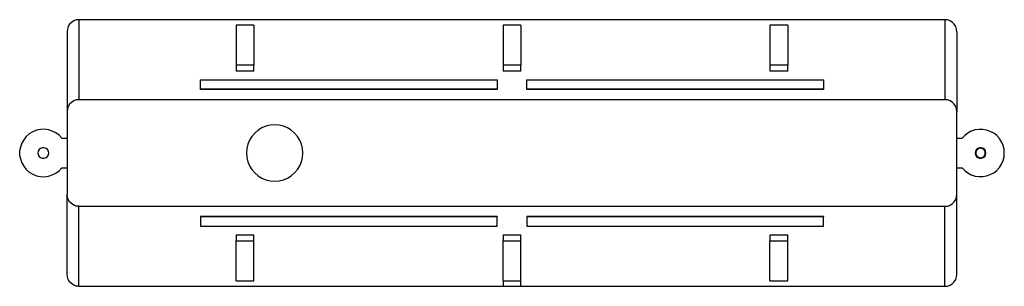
# Model space of a CAD drawing. Header units: millimetres. Extents: x -830 to 20750, y -651 to 3920.
# Tile 1 of 5: x -830 to 830, y -225 to 225. Entities that reach past the tile are written whole.
import ezdxf

# ---------------------------------------------------------------- set-up
doc = ezdxf.new("R2010")
doc.units = ezdxf.units.MM
doc.layers.add('TOP', color=7, linetype='Continuous')

msp = doc.modelspace()

# ---------------------------------------------------------------- linework, layer by layer
at = {"layer": 'TOP'}
for points in [[(-730, 225), (-734.5, 224.5), (-738.7, 222.9), (-742.5, 220.5), (-745.7, 217.3), (-748.1, 213.4), (-749.5, 209.1), (-750, 204.6)], [(730, 225), (-730, 225)], [(-730, 225), (-730, 157.5), (-730, 90)], [(750, 204.6), (749.5, 209.1), (748.1, 213.4), (745.7, 217.3), (742.5, 220.5), (738.7, 222.9), (734.5, 224.5), (730, 225)], [(730, 225), (730, 90)], [(-750, 204.6), (-750, 69.6)], [(-750, 204.6), (-750, 69.6)], [(-435, 215.7), (-465, 215.7)], [(-465, 215.7), (-465, 148.2)], [(-435, 215.7), (-435, 148.2)], [(15, 215.7), (-15, 215.7)], [(-15, 215.7), (-15, 148.2)], [(15, 215.7), (15, 148.2)], [(465, 215.7), (435, 215.7)], [(435, 215.7), (435, 148.2)], [(465, 215.7), (465, 148.2)], [(750, 204.6), (750, 137.1), (750, 69.6)], [(-465, 148.2), (-465, 138.2)], [(-435, 148.2), (-465, 148.2)], [(-435, 138.2), (-465, 138.2)], [(-435, 138.2), (-435, 148.2)], [(-15, 148.2), (-15, 138.2)], [(15, 148.2), (-15, 148.2)], [(15, 138.2), (-15, 138.2)], [(15, 138.2), (15, 148.2)], [(435, 148.2), (435, 138.2)], [(465, 148.2), (435, 148.2)], [(465, 138.2), (435, 138.2)], [(465, 138.2), (465, 148.2)], [(-525, 123.2), (-25, 123.2)], [(-525, 107.8), (-525, 123.2)], [(-25, 123.2), (-25, 107.8)], [(25, 123.2), (525, 123.2)], [(25, 107.8), (25, 123.2)], [(525, 123.2), (525, 107.8)], [(-525, 107.4), (-525, 107.8)], [(-25, 107.8), (-525, 107.8)], [(-25, 107.4), (-525, 107.4)], [(-25, 107.4), (-25, 107.8)], [(25, 107.4), (25, 107.8)], [(525, 107.8), (25, 107.8)], [(525, 107.4), (25, 107.4)], [(525, 107.4), (525, 107.8)], [(-730, 90), (-734.5, 89.5), (-738.7, 87.9), (-742.5, 85.5), (-745.7, 82.3), (-748.1, 78.4), (-749.5, 74.1), (-750, 69.6)], [(730, 90), (-730, 90)], [(750, 69.6), (749.5, 74.1), (748.1, 78.4), (745.7, 82.3), (742.5, 85.5), (738.7, 87.9), (734.5, 89.5), (730, 90)], [(-750, 69.6), (-750, 25)], [(750, 25), (750, 69.6)], [(750, -25), (750, 69.6)], [(-758.8, 25), (-763.5, 29.9), (-768.9, 34), (-775, 37.1), (-781.5, 39.1), (-788.2, 40), (-795, 39.7), (-801.6, 38.3), (-807.9, 35.8), (-813.7, 32.2), (-818.8, 27.7), (-823.1, 22.4), (-826.4, 16.5), (-828.7, 10.1), (-829.9, 3.4), (-829.9, -3.4), (-828.7, -10.1), (-826.4, -16.5), (-823.1, -22.4), (-818.8, -27.7), (-813.7, -32.2), (-807.9, -35.8), (-801.6, -38.3), (-795, -39.7), (-788.2, -40), (-781.5, -39.1), (-775, -37.1), (-768.9, -34), (-763.5, -29.9), (-758.8, -25)], [(-352.5, 0), (-353.1, 7.4), (-354.8, 14.7), (-357.7, 21.6), (-361.6, 27.9), (-366.4, 33.6), (-372.1, 38.4), (-378.4, 42.3), (-385.3, 45.2), (-392.6, 46.9), (-400, 47.5), (-407.4, 46.9), (-414.7, 45.2), (-421.6, 42.3), (-427.9, 38.4), (-433.6, 33.6), (-438.4, 27.9), (-442.3, 21.6), (-445.2, 14.7), (-446.9, 7.4), (-447.5, 0), (-446.9, -7.4), (-445.2, -14.7), (-442.3, -21.6), (-438.4, -27.9), (-433.6, -33.6), (-427.9, -38.4), (-421.6, -42.3), (-414.7, -45.2), (-407.4, -46.9), (-400, -47.5), (-392.6, -46.9), (-385.3, -45.2), (-378.4, -42.3), (-372.1, -38.4), (-366.4, -33.6), (-361.6, -27.9), (-357.7, -21.6), (-354.8, -14.7), (-353.1, -7.4), (-352.5, 0)], [(830, 0), (829.5, 6.5), (827.9, 12.9), (825.2, 18.9), (821.7, 24.5), (817.2, 29.3), (812.1, 33.4), (806.3, 36.5), (800.1, 38.7), (793.6, 39.8), (787.1, 39.9), (780.6, 38.9), (774.3, 36.8), (768.5, 33.7), (763.3, 29.8), (758.8, 25)], [(-758.8, 25), (-750, 25)], [(-750, 25), (-750, -69.6)], [(750, 25), (758.8, 25)], [(-781, 0), (-781.5, 3.1), (-783.1, 5.8), (-785.5, 7.8), (-788.4, 8.9), (-791.6, 8.9), (-794.5, 7.8), (-796.9, 5.8), (-798.5, 3.1), (-799, 0), (-798.5, -3.1), (-796.9, -5.8), (-794.5, -7.8), (-791.6, -8.9), (-788.4, -8.9), (-785.5, -7.8), (-783.1, -5.8), (-781.5, -3.1), (-781, 0)], [(758.8, -25), (763.3, -29.8), (768.5, -33.7), (774.3, -36.8), (780.6, -38.9), (787.1, -39.9), (793.6, -39.8), (800.1, -38.7), (806.3, -36.5), (812.1, -33.4), (817.2, -29.3), (821.7, -24.5), (825.2, -18.9), (827.9, -12.9), (829.5, -6.5), (830, 0)], [(799, 0), (798.5, 3.1), (796.9, 5.8), (794.5, 7.8), (791.6, 8.9), (788.4, 8.9), (785.5, 7.8), (783.1, 5.8), (781.5, 3.1), (781, 0), (781.5, -3.1), (783.1, -5.8), (785.5, -7.8), (788.4, -8.9), (791.6, -8.9), (794.5, -7.8), (796.9, -5.8), (798.5, -3.1), (799, 0)], [(798, 0), (797.5, 2.9), (795.9, 5.4), (793.6, 7.2), (790.7, 8), (787.8, 7.7), (785.2, 6.4), (783.2, 4.2), (782.1, 1.5), (782.1, -1.5), (783.2, -4.2), (785.2, -6.4), (787.8, -7.7), (790.7, -8), (793.6, -7.2), (795.9, -5.4), (797.5, -2.9), (798, 0)], [(-758.8, -25), (-750, -25)], [(-750, -25), (-750, -69.6)], [(750, -25), (758.8, -25)], [(750, -69.6), (750, -25)], [(-730, -90), (-734.5, -89.5), (-738.7, -87.9), (-742.5, -85.5), (-745.7, -82.3), (-748.1, -78.4), (-749.5, -74.1), (-750, -69.6)], [(-750, -204.6), (-750, -69.6)], [(730, -90), (734.5, -89.5), (738.7, -87.9), (742.5, -85.5), (745.7, -82.3), (748.1, -78.4), (749.5, -74.1), (750, -69.6)], [(750, -204.6), (750, -69.6)], [(-730, -90), (730, -90)], [(-730, -225), (-730, -90)], [(730, -225), (730, -157.5), (730, -90)], [(-525, -107.4), (-525, -107.8)], [(-25, -107.4), (-525, -107.4)], [(-25, -107.8), (-525, -107.8)], [(-525, -107.8), (-525, -123.2)], [(-25, -107.4), (-25, -107.8)], [(-25, -123.2), (-25, -107.8)], [(25, -107.4), (25, -107.8)], [(525, -107.4), (25, -107.4)], [(525, -107.8), (25, -107.8)], [(25, -107.8), (25, -123.2)], [(525, -107.4), (525, -107.8)], [(525, -123.2), (525, -107.8)], [(-525, -123.2), (-25, -123.2)], [(25, -123.2), (525, -123.2)], [(-465, -138.2), (-435, -138.2)], [(-465, -138.2), (-465, -148.2)], [(-465, -148.2), (-435, -148.2)], [(-465, -215.7), (-465, -148.2)], [(-435, -148.2), (-435, -138.2)], [(-435, -215.7), (-435, -148.2)], [(-15, -138.2), (15, -138.2)], [(-15, -138.2), (-15, -148.2)], [(-15, -148.2), (15, -148.2)], [(-15, -215.7), (-15, -148.2)], [(15, -148.2), (15, -138.2)], [(15, -215.7), (15, -148.2)], [(435, -138.2), (465, -138.2)], [(435, -138.2), (435, -148.2)], [(435, -148.2), (465, -148.2)], [(435, -215.7), (435, -148.2)], [(465, -148.2), (465, -138.2)], [(465, -215.7), (465, -148.2)], [(-730, -225), (-734.5, -224.5), (-738.7, -222.9), (-742.5, -220.5), (-745.7, -217.3), (-748.1, -213.4), (-749.5, -209.1), (-750, -204.6)], [(-465, -215.7), (-435, -215.7)], [(-15, -215.7), (15, -215.7)], [(-14.8, -215.7), (-14.8, -225)], [(14.8, -225), (14.8, -215.7)], [(435, -215.7), (465, -215.7)], [(730, -225), (734.5, -224.5), (738.7, -222.9), (742.5, -220.5), (745.7, -217.3), (748.1, -213.4), (749.5, -209.1), (750, -204.6)], [(-730, -225), (-14.8, -225)], [(-14.8, -225), (-14.4, -225), (-13.3, -225), (-11.5, -225), (-9.2, -225), (-6.4, -225), (-3.3, -225), (0, -225), (3.3, -225), (6.4, -225), (9.2, -225), (11.5, -225), (13.3, -225), (14.4, -225), (14.8, -225)], [(14.8, -225), (730, -225)]]:
    msp.add_lwpolyline(points, dxfattribs=at)

doc.saveas('drawing.dxf')
